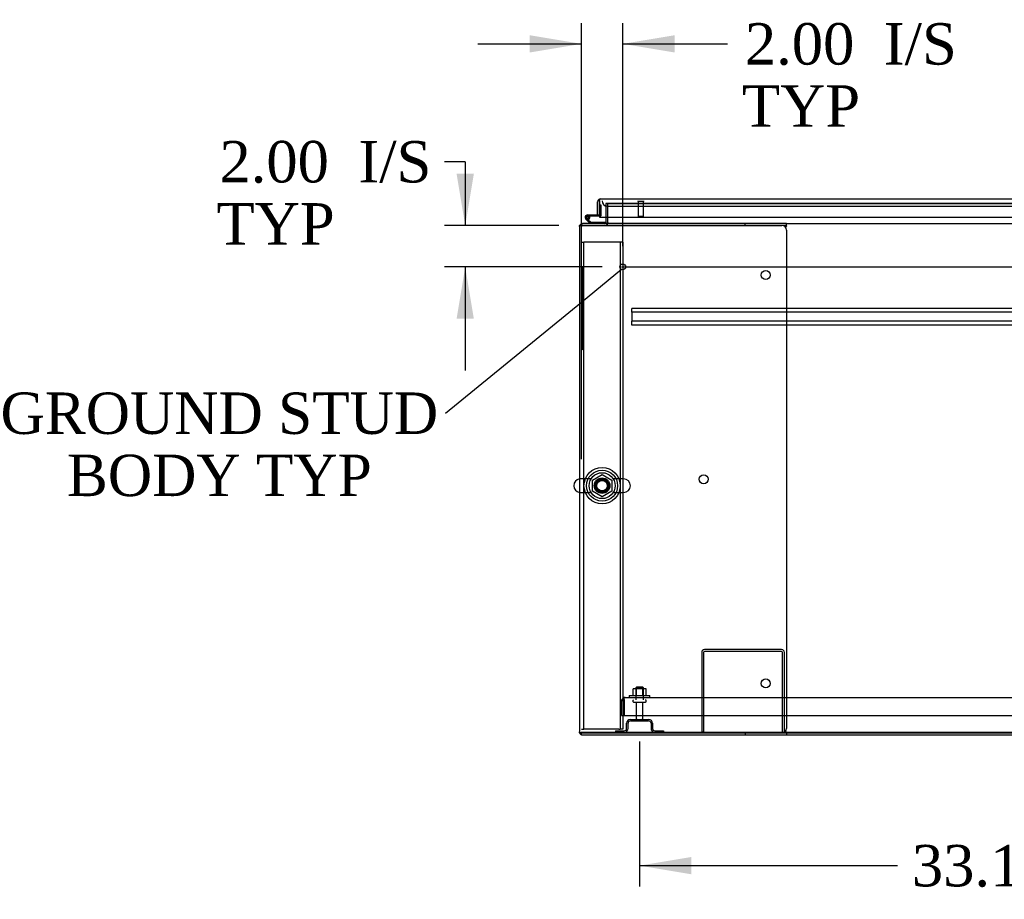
# Model space of a CAD drawing. Header units: inches. Extents: x 2 to 538, y -2 to 358.
# Tile 1 of 24: x 86 to 134, y 44 to 86. Entities that reach past the tile are written whole.
import ezdxf
from ezdxf import colors
from ezdxf.entities.mleader import LeaderData, LeaderLine
from ezdxf.enums import TextEntityAlignment as Align
from ezdxf.lldxf.tags import DXFTag
from ezdxf.math import Vec2, Vec3

# ---------------------------------------------------------------- set-up
doc = ezdxf.new("R2010")
doc.units = ezdxf.units.IN
doc.header["$MEASUREMENT"] = 0
for name, color, linetype in [('COM41309', 7, 'Continuous'), ('COM43135', 7, 'Continuous'), ('COM50521', 7, 'Continuous'), ('COM50570', 7, 'Continuous'), ('COM50800-2', 7, 'Continuous'), ('COM52265-5', 7, 'Continuous'), ('COM54746-68', 7, 'Continuous'), ('COM54928-6', 7, 'Continuous'), ('COM55702-64', 7, 'Continuous'), ('COM70108-4', 7, 'Continuous'), ('COM70219', 7, 'Continuous'), ('COM71153-4', 7, 'Continuous'), ('COM71156-4', 7, 'Continuous'), ('Default', 7, 'Continuous'), ('NTS166105', 7, 'Continuous'), ('NTS166905', 7, 'Continuous'), ('QLB20283', 7, 'Continuous'), ('SCS00680', 7, 'Continuous'), ('STD21878', 7, 'Continuous'), ('STD26094', 7, 'Continuous'), ('WAF25059', 7, 'Continuous'), ('WAF25362', 7, 'Continuous'), ('WAM254785', 7, 'Continuous')]:
    doc.layers.add(name, color=color, linetype=linetype)
doc.styles.add('SEACAD_Times_New_Roman', font='times.ttf')
tags = doc.linetypes.add('CENTER2', pattern=[1.125, 0.75, -0.125, 0.125, -0.125]).pattern_tags.tags
tags[10:11] = [DXFTag(74, 4), DXFTag(75, 0), DXFTag(340, '0'), DXFTag(46, 0.0), DXFTag(50, 0.0), DXFTag(44, 0.0), DXFTag(45, 0.0)]
tags[8:9] = [DXFTag(74, 4), DXFTag(75, 0), DXFTag(340, '0'), DXFTag(46, 0.0), DXFTag(50, 0.0), DXFTag(44, 0.0), DXFTag(45, 0.0)]
tags[6:7] = [DXFTag(74, 4), DXFTag(75, 0), DXFTag(340, '0'), DXFTag(46, 0.0), DXFTag(50, 0.0), DXFTag(44, 0.0), DXFTag(45, 0.0)]
tags[4:5] = [DXFTag(74, 4), DXFTag(75, 0), DXFTag(340, '0'), DXFTag(46, 0.0), DXFTag(50, 0.0), DXFTag(44, 0.0), DXFTag(45, 0.0)]
tags = doc.linetypes.add('HIDDEN2', pattern=[0.1875, 0.125, -0.0625]).pattern_tags.tags
tags[6:7] = [DXFTag(74, 4), DXFTag(75, 0), DXFTag(340, '0'), DXFTag(46, 0.0), DXFTag(50, 0.0), DXFTag(44, 0.0), DXFTag(45, 0.0)]
tags[4:5] = [DXFTag(74, 4), DXFTag(75, 0), DXFTag(340, '0'), DXFTag(46, 0.0), DXFTag(50, 0.0), DXFTag(44, 0.0), DXFTag(45, 0.0)]
doc.dimstyles.new('HAMMOND_(STH_-_540x360)', dxfattribs={"dimtxt": 2, "dimasz": 2.5, "dimexe": 1, "dimexo": 1, "dimgap": 0.5, "dimtad": 0, "dimtih": 1, "dimtoh": 1, "dimzin": 0, "dimdsep": 46, "dimtxsty": 'SEACAD_Times_New_Roman', "dimblk1": '_SE_FILLED', "dimblk2": '_SE_FILLED', "dimsah": 1, "dimcen": 1, "dimadec": 0, "dimazin": 0, "dimtfac": 0.8, "dimtofl": 0, "dimtmove": 0, "dimatfit": 3, "dimfxl": 1, "dimtolj": 1, "dimtzin": 0, "dimarcsym": 0})

# ---------------------------------------------------------------- blocks, each defined once
blk = doc.blocks.new('_SE_FILLED')
at = {"color": 0}
blk.add_line((0, 0), (-1, 0), dxfattribs=at)
blk.add_solid([(0, 0), (-1, -0.1665), (-1, 0.1665), (0, 0)], dxfattribs=at)
blk = doc.blocks.new('SEANNOT_GROUP6')
at = {"layer": 'Default', "color": 7, "linetype": 'CENTER2'}
blk.add_line((115.461, 74.288), (183.472, 74.288), dxfattribs=at)
blk = doc.blocks.new('SE1')
at = {"layer": 'COM41309', "color": 7, "linetype": 'HIDDEN2'}
for p, q in [((113.53, 75.478), (113.655, 75.478)), ((113.715, 75.478), (113.655, 75.478)), ((113.655, 51.978), (113.655, 75.478)), ((115.345, 75.478), (113.715, 75.478)), ((115.405, 75.478), (115.345, 75.478)), ((115.405, 75.478), (115.405, 51.978)), ((115.53, 75.478), (115.405, 75.478)), ((115.53, 75.478), (115.53, 51.978)), ((113.53, 51.978), (113.655, 51.978)), ((113.715, 51.978), (113.655, 51.978)), ((115.345, 51.978), (113.715, 51.978)), ((115.345, 51.978), (115.405, 51.978)), ((115.53, 51.978), (115.405, 51.978))]:
    blk.add_line(p, q, dxfattribs=at)
blk.add_circle((114.53, 63.728), 0.375, dxfattribs=at)
at = {"layer": 'COM43135', "color": 7, "linetype": 'HIDDEN2'}
for p, q in [((115.465, 52.632), (115.465, 53.322)), ((115.59, 53.404), (115.541, 53.471)), ((115.59, 53.322), (115.59, 53.471)), ((115.59, 53.404), (115.59, 53.322)), ((115.59, 53.322), (115.59, 52.632)), ((115.59, 53.322), (115.59, 53.322)), ((115.59, 52.632), (115.59, 53.322)), ((115.65, 53.507), (115.649, 53.507)), ((115.65, 53.507), (183.28, 53.507)), ((115.65, 53.507), (115.65, 53.507)), ((115.465, 52.632), (115.59, 52.632)), ((115.59, 52.632), (183.34, 52.632))]:
    blk.add_line(p, q, dxfattribs=at)
for start, end in [(126.194, 180), (90.1208, 126.194), (90, 90.0589)]:
    blk.add_arc((115.65, 53.322), 0.185, start, end, dxfattribs=at)
blk.add_open_spline([(115.59, 53.471), (115.6, 53.483), (115.61, 53.492), (115.625, 53.501), (115.63, 53.503), (115.64, 53.506), (115.645, 53.507), (115.65, 53.507)], degree=3, knots=[0, 0, 0, 0, 0.5, 0.5, 0.75, 0.75, 1, 1, 1, 1], dxfattribs=at)
at = {"layer": 'COM50521', "color": 7, "linetype": 'HIDDEN2'}
for p, q in [((119.339, 55.677), (119.339, 51.82)), ((119.434, 55.677), (119.434, 51.82)), ((123.196, 55.82), (119.482, 55.82)), ((123.196, 55.725), (119.482, 55.725)), ((123.244, 51.82), (123.244, 55.677)), ((123.339, 51.82), (123.339, 55.677)), ((119.434, 51.82), (119.339, 51.82)), ((123.244, 51.82), (123.339, 51.82))]:
    blk.add_line(p, q, dxfattribs=at)
for centre, radius, start, end in [((119.482, 55.677), 0.143, 90, 180), ((119.482, 55.677), 0.048, 90, 180), ((123.196, 55.677), 0.143, 0, 90), ((123.196, 55.677), 0.048, 0, 90)]:
    blk.add_arc(centre, radius, start, end, dxfattribs=at)
at = {"layer": 'COM50570', "color": 7, "linetype": 'HIDDEN2'}
for p, q in [((115.965, 72.245), (115.965, 72.288)), ((182.965, 72.288), (115.965, 72.288)), ((115.965, 72.143), (115.965, 72.245)), ((115.965, 72.1), (115.965, 72.143)), ((115.965, 72.1), (115.965, 71.663)), ((182.965, 72.1), (115.965, 72.1)), ((115.965, 71.62), (115.965, 71.663)), ((182.965, 71.663), (115.965, 71.663)), ((115.965, 71.518), (115.965, 71.62)), ((115.965, 71.475), (115.965, 71.518)), ((182.965, 71.475), (115.965, 71.475))]:
    blk.add_line(p, q, dxfattribs=at)
at = {"layer": 'COM50800-2', "color": 7, "linetype": 'HIDDEN2'}
for p, q in [((113.53, 51.82), (185.403, 51.82)), ((113.53, 51.703), (113.53, 51.79)), ((113.53, 51.695), (113.578, 51.695))]:
    blk.add_line(p, q, dxfattribs=at)
at = {"layer": 'COM50800-2', "color": 7, "linetype": 'Continuous'}
for p, q in [((113.53, 51.695), (113.53, 51.703)), ((123.435, 51.695), (175.498, 51.695))]:
    blk.add_line(p, q, dxfattribs=at)
at = {"layer": 'COM52265-5', "color": 7, "linetype": 'HIDDEN2'}
for p, q in [((114.715, 77.35), (114.715, 76.695)), ((114.81, 77.35), (114.715, 77.35)), ((113.443, 76.288), (113.435, 76.288)), ((113.443, 51.79), (113.435, 51.79))]:
    blk.add_line(p, q, dxfattribs=at)
at = {"layer": 'COM52265-5', "color": 7, "linetype": 'Continuous'}
for p, q in [((114.715, 76.695), (114.715, 76.431)), ((113.435, 76.24), (113.435, 76.288)), ((113.435, 51.79), (113.435, 51.838))]:
    blk.add_line(p, q, dxfattribs=at)
for radius, start in [(0.048, 270), (0.143, 340.3871)]:
    blk.add_arc((114.667, 76.431), radius, start, 0, dxfattribs=at)
at = {"layer": 'COM52265-5', "color": 7, "linetype": 'HIDDEN2'}
blk.add_arc((114.667, 76.431), 0.143, 270, 340.3871, dxfattribs=at)
at = {"layer": 'COM54746-68', "color": 7, "linetype": 'Continuous'}
for p, q in [((114.405, 77.286), (114.405, 77.286)), ((113.957, 76.383), (113.746, 76.595)), ((113.825, 76.798), (114.405, 76.798)), ((114.405, 76.736), (113.825, 76.736)), ((113.859, 76.569), (113.983, 76.445)), ((113.88, 76.686), (113.941, 76.692)), ((114.405, 76.798), (114.405, 76.8)), ((113.983, 76.445), (114.677, 76.445)), ((114.677, 76.445), (114.677, 76.384))]:
    blk.add_line(p, q, dxfattribs=at)
at = {"layer": 'COM54746-68', "color": 7, "linetype": 'HIDDEN2'}
for p, q in [((114.405, 77.286), (114.467, 77.286)), ((114.467, 77.286), (114.467, 76.761)), ((113.762, 76.669), (113.762, 76.694)), ((113.789, 76.64), (113.859, 76.569)), ((113.812, 76.744), (113.837, 76.744)), ((113.837, 76.619), (113.812, 76.619)), ((113.942, 76.681), (113.88, 76.681)), ((113.887, 76.694), (113.887, 76.669)), ((114.442, 76.736), (114.405, 76.736)), ((114.677, 76.384), (114.677, 76.383))]:
    blk.add_line(p, q, dxfattribs=at)
at = {"layer": 'COM54746-68', "color": 7, "linetype": 'Continuous'}
blk.add_circle((113.825, 76.681), 0.05, dxfattribs=at)
for radius, start, end in [(0.117, 90, 5.2159), (0.117, 227.608, 287.0274), (0.055, 90, 5.2159), (0.055, 5.2159, 90), (0.117, 5.2159, 28.0398)]:
    blk.add_arc((113.825, 76.681), radius, start, end, dxfattribs=at)
at = {"layer": 'COM54746-68', "color": 7, "linetype": 'HIDDEN2'}
for centre, radius, start, end in [((113.812, 76.694), 0.05, 90, 180), ((113.812, 76.669), 0.05, 180, 270), ((113.825, 76.681), 0.117, 28.0398, 90), ((113.837, 76.694), 0.05, 0, 90), ((113.837, 76.669), 0.05, 270, 0), ((114.442, 76.761), 0.025, 270, 0)]:
    blk.add_arc(centre, radius, start, end, dxfattribs=at)
at = {"layer": 'COM54928-6', "color": 7, "linetype": 'Continuous'}
for p, q in [((113.435, 76.24), (113.435, 51.838)), ((113.443, 76.288), (113.578, 76.288)), ((113.578, 76.288), (113.443, 76.288)), ((121.435, 76.383), (113.578, 76.383)), ((113.578, 76.288), (113.578, 76.288)), ((121.435, 76.288), (113.578, 76.288)), ((113.578, 76.288), (123.214, 76.288)), ((123.435, 76.383), (121.435, 76.383)), ((121.435, 76.288), (121.435, 76.383)), ((123.435, 76.288), (121.435, 76.288)), ((123.41, 76.168), (123.424, 76.24)), ((123.435, 76.288), (123.435, 76.383)), ((123.435, 76.278), (123.435, 76.288)), ((123.434, 76.068), (123.434, 52.01)), ((123.424, 51.838), (123.41, 51.91)), ((113.443, 51.79), (113.578, 51.79)), ((113.578, 51.79), (113.443, 51.79)), ((113.578, 51.79), (113.578, 51.79)), ((113.578, 51.79), (121.435, 51.79)), ((123.214, 51.79), (113.578, 51.79)), ((113.578, 51.695), (121.435, 51.695)), ((121.435, 51.79), (121.435, 51.695)), ((121.435, 51.79), (123.435, 51.79)), ((121.435, 51.695), (123.435, 51.695)), ((123.435, 51.79), (123.435, 51.8)), ((123.435, 51.79), (123.435, 51.695))]:
    blk.add_line(p, q, dxfattribs=at)
for centre in [(122.434, 73.898), (119.434, 64.039), (122.434, 54.18)]:
    blk.add_circle(centre, 0.218, dxfattribs=at)
for centre, radius, start, end in [((113.578, 76.24), 0.143, 160.3871, 180), ((113.578, 76.24), 0.143, 90, 160.3871), ((123.214, 76.068), 0.22, 0, 90), ((123.742, 76.171), 0.326, 160.716, 167.6742), ((113.578, 51.838), 0.143, 180, 199.6129), ((123.214, 52.01), 0.22, 270, 0), ((123.742, 51.908), 0.326, 192.3258, 199.284), ((113.578, 51.838), 0.143, 199.6129, 270)]:
    blk.add_arc(centre, radius, start, end, dxfattribs=at)
for centre, start_param, end_param in [((113.578, 76.24), 2.799282, 3.141593), ((113.578, 51.838), 3.141593, 3.483903)]:
    blk.add_ellipse(centre, major_axis=(0.143, 0), ratio=0.99836, start_param=start_param, end_param=end_param, dxfattribs=at)
at = {"layer": 'COM55702-64', "color": 7, "linetype": 'HIDDEN2'}
for p, q in [((115.902, 52.445), (116.777, 52.445)), ((115.902, 52.373), (116.777, 52.373)), ((115.177, 51.892), (115.599, 51.892)), ((115.177, 51.892), (115.177, 51.82)), ((115.714, 52.008), (115.714, 52.258)), ((115.786, 52.008), (115.786, 52.258)), ((116.892, 52.258), (116.892, 52.008)), ((116.964, 52.258), (116.964, 52.008)), ((117.08, 51.892), (117.502, 51.892)), ((117.502, 51.892), (117.502, 51.82))]:
    blk.add_line(p, q, dxfattribs=at)
for centre, radius, start, end in [((115.902, 52.258), 0.188, 90, 180), ((115.902, 52.258), 0.116, 90, 180), ((116.777, 52.258), 0.188, 0, 90), ((116.777, 52.258), 0.116, 0, 90), ((115.599, 52.008), 0.188, 270, 0), ((115.599, 52.008), 0.116, 270, 0), ((117.08, 52.008), 0.188, 180, 270), ((117.08, 52.008), 0.116, 180, 270)]:
    blk.add_arc(centre, radius, start, end, dxfattribs=at)
at = {"layer": 'COM70108-4', "color": 7, "linetype": 'HIDDEN2'}
for p in [(114.81, 77.35), (147.849, 77.352)]:
    blk.add_line(p, (114.81, 77.352), dxfattribs=at)
blk.add_circle((114.53, 63.728), 0.344, dxfattribs=at)
at = {"layer": 'COM70219', "color": 7, "linetype": 'HIDDEN2'}
for p, q in [((114.78, 77.225), (115.03, 77.225)), ((115.03, 77.225), (147.59, 77.225))]:
    blk.add_line(p, q, dxfattribs=at)
blk.add_arc((114.78, 77.475), 0.25, 180, 270, dxfattribs=at)
at = {"layer": 'COM71153-4', "color": 7, "linetype": 'Continuous'}
for p, q in [((114.405, 77.49), (114.366, 77.541)), ((114.405, 77.427), (114.405, 77.541)), ((114.453, 77.57), (114.452, 77.57)), ((114.453, 77.57), (148.167, 77.57)), ((114.453, 77.57), (114.453, 77.57)), ((114.31, 76.8), (114.31, 77.427)), ((114.405, 77.49), (114.405, 77.427)), ((114.405, 77.427), (114.405, 77.427)), ((114.405, 76.8), (114.405, 77.427)), ((114.405, 77.427), (114.405, 76.695)), ((114.31, 76.8), (114.405, 76.8)), ((114.405, 76.695), (148.215, 76.695))]:
    blk.add_line(p, q, dxfattribs=at)
for start, end in [(127.5036, 180), (90.1561, 127.5036), (90, 90.0762)]:
    blk.add_arc((114.453, 77.427), 0.143, start, end, dxfattribs=at)
blk.add_open_spline([(114.405, 77.541), (114.413, 77.55), (114.421, 77.557), (114.433, 77.565), (114.437, 77.567), (114.445, 77.569), (114.449, 77.57), (114.453, 77.57)], degree=3, knots=[0, 0, 0, 0, 0.5, 0.5, 0.75, 0.75, 1, 1, 1, 1], dxfattribs=at)
at = {"layer": 'COM71156-4', "color": 7, "linetype": 'HIDDEN2'}
for p, q in [((114.81, 77.35), (147.849, 77.35)), ((114.81, 76.695), (114.81, 77.35)), ((113.53, 76.383), (113.578, 76.383)), ((113.53, 76.375), (113.53, 76.24)), ((113.53, 51.838), (113.53, 51.79))]:
    blk.add_line(p, q, dxfattribs=at)
at = {"layer": 'COM71156-4', "color": 7, "linetype": 'Continuous'}
for p, q in [((114.81, 76.431), (114.81, 76.695)), ((113.53, 76.383), (113.53, 76.375)), ((114.81, 76.431), (114.81, 76.383)), ((123.435, 76.383), (175.498, 76.383)), ((123.435, 51.79), (175.498, 51.79))]:
    blk.add_line(p, q, dxfattribs=at)
at = {"layer": 'NTS166105', "color": 7, "linetype": 'HIDDEN2'}
for p, q in [((116.184, 53.923), (116.023, 53.923)), ((116.023, 53.603), (116.023, 53.923)), ((116.493, 53.923), (116.184, 53.923)), ((116.184, 53.603), (116.184, 53.923)), ((116.655, 53.923), (116.493, 53.923)), ((116.493, 53.603), (116.493, 53.923)), ((116.655, 53.603), (116.655, 53.923))]:
    blk.add_line(p, q, dxfattribs=at)
at = {"layer": 'NTS166905', "color": 7, "linetype": 'HIDDEN2'}
for p, q in [((114.065, 63.991), (114.534, 64.265)), ((114.534, 64.265), (114.995, 63.991)), ((114.065, 63.465), (114.065, 63.991)), ((114.995, 63.991), (114.995, 63.465)), ((114.53, 63.193), (114.065, 63.465)), ((114.995, 63.465), (114.53, 63.193))]:
    blk.add_line(p, q, dxfattribs=at)
blk.add_circle((114.53, 63.728), 0.263, dxfattribs=at)
at = {"layer": 'QLB20283', "color": 7, "linetype": 'HIDDEN2'}
for p, q in [((113.56, 74.288), (113.53, 74.288)), ((113.56, 74.288), (113.56, 73.913)), ((113.56, 73.913), (113.56, 70.663)), ((113.571, 73.071), (113.56, 73.071)), ((113.57, 72.906), (113.56, 72.906)), ((113.57, 72.857), (113.56, 72.857)), ((113.57, 72.848), (113.56, 72.848)), ((113.57, 72.812), (113.56, 72.812)), ((113.57, 72.857), (113.57, 72.906)), ((113.57, 72.848), (113.57, 72.857)), ((113.57, 72.852), (113.571, 72.852)), ((113.57, 72.669), (113.57, 72.812)), ((113.57, 72.669), (113.56, 72.669)), ((113.57, 72.634), (113.56, 72.634)), ((113.56, 72.46), (113.571, 72.46)), ((113.57, 72.433), (113.56, 72.433)), ((113.57, 72.281), (113.56, 72.281)), ((113.57, 72.281), (113.57, 72.433)), ((113.571, 72.433), (113.57, 72.433)), ((113.57, 72.311), (113.571, 72.311)), ((113.57, 72.282), (113.571, 72.282)), ((113.571, 72.25), (113.56, 72.25)), ((113.56, 72.1), (113.571, 72.1)), ((113.57, 72.076), (113.56, 72.076)), ((113.57, 71.924), (113.56, 71.924)), ((113.571, 71.894), (113.56, 71.894)), ((113.57, 71.924), (113.57, 72.076)), ((113.571, 72.076), (113.57, 72.076)), ((113.57, 71.953), (113.571, 71.953)), ((113.57, 71.924), (113.571, 71.924)), ((113.56, 71.742), (113.571, 71.742)), ((113.57, 71.714), (113.56, 71.714)), ((113.56, 71.564), (113.571, 71.564)), ((113.56, 70.663), (113.56, 70.288)), ((113.56, 70.288), (113.53, 70.288))]:
    blk.add_line(p, q, dxfattribs=at)
at = {"layer": 'SCS00680', "color": 7, "linetype": 'HIDDEN2'}
for p, q in [((114, 64.059), (113.494, 64.059)), ((115.565, 64.059), (115.06, 64.059)), ((113.494, 63.397), (114, 63.397)), ((115.06, 63.397), (115.565, 63.397))]:
    blk.add_line(p, q, dxfattribs=at)
for radius in [0.625, 0.312, 0.252]:
    blk.add_circle((114.53, 63.728), radius, dxfattribs=at)
at = {"layer": 'SCS00680', "color": 7, "linetype": 'Continuous'}
blk.add_arc((113.494, 63.728), 0.331, 100.3132, 259.6868, dxfattribs=at)
at = {"layer": 'SCS00680', "color": 7, "linetype": 'HIDDEN2'}
for centre, start, end in [((113.494, 63.728), 90, 100.3132), ((115.565, 63.728), 270, 90), ((113.494, 63.728), 259.6868, 270)]:
    blk.add_arc(centre, 0.331, start, end, dxfattribs=at)
at = {"layer": 'STD21878', "color": 7, "linetype": 'HIDDEN2'}
for p, q in [((116.264, 77.475), (116.264, 77.444)), ((116.545, 77.444), (116.264, 77.444)), ((116.28, 77.444), (116.28, 76.725)), ((116.53, 76.725), (116.53, 77.444)), ((116.545, 77.444), (116.545, 77.475)), ((116.53, 76.725), (116.28, 76.725))]:
    blk.add_line(p, q, dxfattribs=at)
blk.add_circle((115.53, 74.288), 0.141, dxfattribs=at)
at = {"layer": 'STD26094', "color": 7, "linetype": 'HIDDEN2'}
for p, q in [((116.189, 54.007), (116.152, 53.97)), ((116.152, 53.97), (116.527, 53.97)), ((116.152, 53.97), (116.152, 53.382)), ((116.489, 54.007), (116.189, 54.007)), ((116.527, 53.97), (116.489, 54.007)), ((116.527, 53.382), (116.527, 53.97)), ((116.014, 53.352), (116.014, 53.312)), ((116.044, 53.282), (116.634, 53.282)), ((116.174, 53.282), (116.174, 52.505)), ((116.504, 52.505), (116.504, 53.282)), ((116.664, 53.312), (116.664, 53.352))]:
    blk.add_line(p, q, dxfattribs=at)
for centre, radius, start, end in [((116.044, 53.352), 0.03, 90, 180), ((116.044, 53.312), 0.03, 180, 270), ((116.634, 53.352), 0.03, 0, 90), ((116.634, 53.312), 0.03, 270, 0), ((116.234, 52.505), 0.06, 180, 270), ((116.444, 52.505), 0.06, 270, 0)]:
    blk.add_arc(centre, radius, start, end, dxfattribs=at)
at = {"layer": 'WAF25059', "color": 7, "linetype": 'HIDDEN2'}
for p, q in [((115.839, 53.603), (116.839, 53.603)), ((115.839, 53.603), (115.839, 53.507)), ((116.839, 53.507), (116.839, 53.603))]:
    blk.add_line(p, q, dxfattribs=at)
at = {"layer": 'WAF25362', "color": 7, "linetype": 'HIDDEN2'}
for radius in [0.875, 0.344]:
    blk.add_circle((114.53, 63.728), radius, dxfattribs=at)
at = {"layer": 'WAM254785', "color": 7, "linetype": 'HIDDEN2'}
for radius in [0.75, 0.312]:
    blk.add_circle((114.53, 63.728), radius, dxfattribs=at)
blk = doc.blocks.new('DMBLK4645')
at = {"layer": 'Default', "linetype": 'Continuous'}
for points in [[(118.839, 44.967), (118.839, 45.801), (116.339, 45.384)], [(146.965, 44.967), (149.465, 45.384), (146.965, 45.801)]]:
    blk.add_hatch(color=7, dxfattribs=at).paths.add_polyline_path(points)
at = {"layer": 'Default', "color": 7, "linetype": 'Continuous'}
for p, q in [((149.465, 52.282), (149.465, 44.384)), ((116.339, 51.373), (116.339, 44.384)), ((116.339, 45.384), (128.79, 45.384)), ((137.014, 45.384), (149.465, 45.384))]:
    blk.add_line(p, q, dxfattribs=at)
at = {"layer": 'Default', "color": 7, "linetype": 'Continuous', "style": 'SEACAD_Times_New_Roman'}
blk.add_text('33.13', height=2, dxfattribs=at).set_placement((129.49, 46.384), align=Align.TOP_LEFT)
blk = doc.blocks.new('DMBLK4651')
at = {"layer": 'Default', "linetype": 'Continuous'}
for points in [[(111.03, 85.474), (111.03, 84.641), (113.53, 85.057)], [(118.03, 85.474), (115.53, 85.057), (118.03, 84.641)]]:
    blk.add_hatch(color=7, dxfattribs=at).paths.add_polyline_path(points)
at = {"layer": 'Default', "color": 7, "linetype": 'Continuous'}
for p, q in [((113.53, 65.015), (113.53, 86.057)), ((115.53, 75.288), (115.53, 86.057)), ((108.53, 85.057), (113.53, 85.057)), ((115.53, 85.057), (119.583, 85.057)), ((119.583, 85.057), (120.583, 85.057))]:
    blk.add_line(p, q, dxfattribs=at)
at = {"layer": 'Default', "color": 7, "linetype": 'Continuous', "style": 'SEACAD_Times_New_Roman'}
for s, p in [('2.00', (121.425, 86.057)), ('I/S', (128.133, 86.057)), ('TYP', (121.283, 83.057))]:
    blk.add_text(s, height=2, dxfattribs=at).set_placement(p, align=Align.TOP_LEFT)
blk = doc.blocks.new('DMBLK4652')
at = {"layer": 'Default', "linetype": 'Continuous'}
for points in [[(107.504, 78.788), (107.921, 76.288), (108.338, 78.788)], [(107.504, 71.788), (108.338, 71.788), (107.921, 74.288)]]:
    blk.add_hatch(color=7, dxfattribs=at).paths.add_polyline_path(points)
at = {"layer": 'Default', "color": 7, "linetype": 'Continuous'}
for p, q in [((107.921, 79.367), (106.921, 79.367)), ((107.921, 79.367), (107.921, 76.288)), ((112.435, 76.288), (106.921, 76.288)), ((114.53, 74.288), (106.921, 74.288)), ((107.921, 74.288), (107.921, 69.288))]:
    blk.add_line(p, q, dxfattribs=at)
at = {"layer": 'Default', "color": 7, "linetype": 'Continuous', "style": 'SEACAD_Times_New_Roman'}
for s, p in [('2.00', (96.053, 80.367)), ('I/S', (102.761, 80.367)), ('TYP', (95.911, 77.367))]:
    blk.add_text(s, height=2, dxfattribs=at).set_placement(p, align=Align.TOP_LEFT)

msp = doc.modelspace()

# ---------------------------------------------------------------- block references
at = {"layer": 'Default'}
for name in ['SE1', 'SEANNOT_GROUP6']:
    msp.add_blockref(name, (0, 0), dxfattribs=at)

# ---------------------------------------------------------------- dimensions: what is measured, and where the dimension line sits
at = {"layer": 'Default', "color": 7, "linetype": 'Continuous'}
dim = msp.add_linear_dim(base=(115.53, 85.057), p1=(113.53, 64.015), p2=(115.53, 74.288), text='\\A1;<> I/S\\PTYP', dimstyle='HAMMOND_(STH_-_540x360)', override={"dimtmove": 1}, dxfattribs=at)
dim.commit()
dim.dimension.update_dxf_attribs({"geometry": 'DMBLK4651', "text_midpoint": (120.583, 85.057), "dimtype": 160})
dim = msp.add_linear_dim(base=(107.921, 74.288), p1=(113.435, 76.288), p2=(115.53, 74.288), angle=90, text='\\A1;<> I/S\\PTYP', dimstyle='HAMMOND_(STH_-_540x360)', override={"dimtmove": 1}, dxfattribs=at)
dim.commit()
dim.dimension.update_dxf_attribs({"geometry": 'DMBLK4652', "text_midpoint": (106.921, 79.367), "dimtype": 160})
dim = msp.add_linear_dim(base=(149.465, 45.384), p1=(116.339, 52.373), p2=(149.465, 53.282), text='\\A1;<>', dimstyle='HAMMOND_(STH_-_540x360)', dxfattribs=at)
dim.commit()
dim.dimension.update_dxf_attribs({"geometry": 'DMBLK4645', "text_midpoint": (132.902, 45.384), "dimtype": 160})

# ---------------------------------------------------------------- leaders
ml = msp.add_multileader_mtext('Standard', dxfattribs=at)
ml.set_content('{\\pxsm0.9;\\fTimes New Roman|b0||i0||c0|p34;\\W1.;GROUND STUD\\PBODY TYP\\P}', color=7)
ml.set_leader_properties()
ml.set_arrow_properties(name='_SE_FILLED')
ml.build(insert=Vec2(0, 0))
ml.multileader.update_dxf_attribs({"dogleg_length": 0, "arrow_head_size": 2.5})
ctx = ml.context
ctx.base_point, ctx.char_height, ctx.arrow_head_size, ctx.landing_gap_size = Vec3(85.304, 66.295), 2, 2.5, 0.7
ctx.text_align_type = 1
notes = []
notes.append((ctx, [(0, (1, 1, 0), (106.975, 67.205), (-1, 0), 0, [(0, [(115.47, 74.161)], 0, [])])]))
ctx.mtext.insert, ctx.mtext.alignment = Vec3(95.834, 68.227), 2
for ctx, leaders in notes:
    for number, flags, end, landing, length, lines in leaders:
        leader = LeaderData()
        leader.index, (leader.has_last_leader_line, leader.has_dogleg_vector, leader.attachment_direction) = number, flags
        leader.last_leader_point, leader.dogleg_vector, leader.dogleg_length = Vec3(end), Vec3(landing), length
        for number, points, colour, breaks in lines:
            line = LeaderLine()
            line.index, line.vertices, line.color, line.breaks = number, Vec3.list(points), colors.encode_raw_color(colour), breaks
            leader.lines.append(line)
        ctx.leaders.append(leader)

doc.saveas('drawing.dxf')
